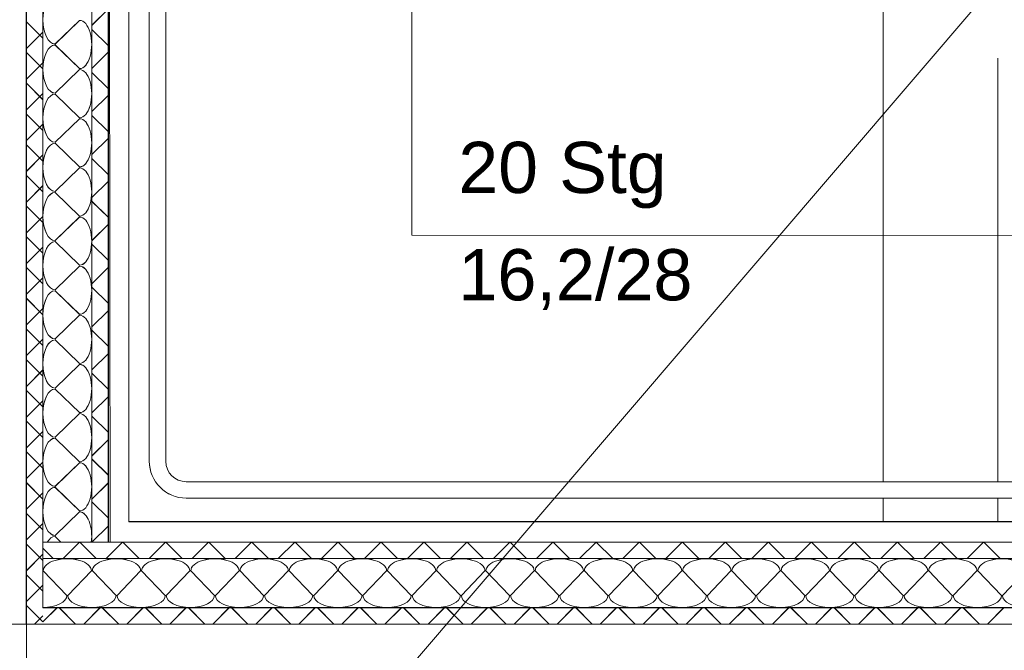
# Model space of a CAD drawing. Extents: x 229 to 926, y 37 to 878.
# Tile 27 of 194: x 381 to 429, y 96 to 127. Entities that reach past the tile are written whole.
import ezdxf
from ezdxf.lldxf.tags import DXFTag

# ---------------------------------------------------------------- set-up
doc = ezdxf.new("R2010")
doc.units = 0
doc.layers.get('0').update_dxf_attribs({"lineweight": 13})
doc.layers.add('A_BI_Aussenwand', color=5, linetype='Continuous', lineweight=18, true_color=0x0000ff, plot=False)
for name, color, linetype, lineweight in [('Axen', 7, 'Continuous', 25), ('Axen-A03ENJ5PI0', 7, 'Continuous', 25), ('Beschriftung', 7, 'Continuous', 25), ('Beschriftung-A03ENJ5NI0', 7, 'Continuous', 25), ('Fullfläche', 7, 'Continuous', 25), ('Fullfläche-A03ENJ5QI0', 7, 'Continuous', 25), ('Treppen', 7, 'Continuous', 25), ('Treppen-A03ENJ5SI0', 7, 'Continuous', 25), ('Wände', 7, 'Continuous', 25), ('Wände-A03ENJ5VI0', 7, 'Continuous', 25)]:
    doc.layers.add(name, color=color, linetype=linetype, lineweight=lineweight)
doc.styles.get("Standard").update_dxf_attribs({"font": 'arial.ttf'})
tags = doc.linetypes.add('ALL_S25', pattern=[0.001, 0, -0.001]).pattern_tags.tags
tags[6:7] = [DXFTag(74, 4), DXFTag(75, 0), DXFTag(340, '0'), DXFTag(46, 1.0), DXFTag(50, 0.0), DXFTag(44, 0.0), DXFTag(45, 0.0)]
tags[4:5] = [DXFTag(74, 4), DXFTag(75, 0), DXFTag(340, '0'), DXFTag(46, 1.0), DXFTag(50, 0.0), DXFTag(44, 0.0), DXFTag(45, 0.0)]
tags = doc.linetypes.add('ALL_S25-A03ENJ5XI0', pattern=[0.001, 0, -0.001]).pattern_tags.tags
tags[6:7] = [DXFTag(74, 4), DXFTag(75, 0), DXFTag(340, '0'), DXFTag(46, 1.0), DXFTag(50, 0.0), DXFTag(44, 0.0), DXFTag(45, 0.0)]
tags[4:5] = [DXFTag(74, 4), DXFTag(75, 0), DXFTag(340, '0'), DXFTag(46, 1.0), DXFTag(50, 0.0), DXFTag(44, 0.0), DXFTag(45, 0.0)]
tags = doc.linetypes.add('PUNKT2_S9', pattern=[0.001, 0, -0.001]).pattern_tags.tags
tags[6:7] = [DXFTag(74, 4), DXFTag(75, 0), DXFTag(340, '0'), DXFTag(46, 1.0), DXFTag(50, 0.0), DXFTag(44, 0.0), DXFTag(45, 0.0)]
tags[4:5] = [DXFTag(74, 4), DXFTag(75, 0), DXFTag(340, '0'), DXFTag(46, 1.0), DXFTag(50, 0.0), DXFTag(44, 0.0), DXFTag(45, 0.0)]
tags = doc.linetypes.add('PUNKT2_S9-A03ENJ5YI0', pattern=[0.001, 0, -0.001]).pattern_tags.tags
tags[6:7] = [DXFTag(74, 4), DXFTag(75, 0), DXFTag(340, '0'), DXFTag(46, 1.0), DXFTag(50, 0.0), DXFTag(44, 0.0), DXFTag(45, 0.0)]
tags[4:5] = [DXFTag(74, 4), DXFTag(75, 0), DXFTag(340, '0'), DXFTag(46, 1.0), DXFTag(50, 0.0), DXFTag(44, 0.0), DXFTag(45, 0.0)]

# ---------------------------------------------------------------- blocks, each defined once
blk = doc.blocks.new('Referenz-A03ENJ5LI0', base_point=(255.728, 65.704))
at = {"layer": 'Axen', "color": 0, "linetype": 'ALL_S25', "lineweight": -2, "ltscale": 0.13}
for p, q in [((381.634, 66.032), (381.634, 801.546)), ((735.547, 97.346), (301.608, 97.346))]:
    blk.add_line(p, q, dxfattribs=at)
at = {"layer": 'Beschriftung', "color": 0, "lineweight": -2}
blk.add_line((443.63, 145.815), (382.571, 74.501), dxfattribs=at)
at = {"layer": 'Fullfläche', "color": 0, "lineweight": -2}
for p, q in [((384.834, 126.582), (385.634, 127.383)), ((384.234, 126.822), (383.034, 125.67)), ((381.634, 126.751), (382.434, 125.952)), ((384.834, 126.376), (385.634, 125.579)), ((381.634, 125.453), (382.434, 126.252)), ((383.034, 125.622), (384.234, 124.47)), ((381.634, 125.251), (382.434, 124.452)), ((384.834, 124.479), (385.634, 125.281)), ((381.634, 123.953), (382.434, 124.752)), ((384.234, 124.422), (383.034, 123.27)), ((384.834, 124.279), (385.634, 123.482)), ((381.634, 123.751), (382.434, 122.952)), ((381.634, 122.453), (382.434, 123.252)), ((383.034, 123.222), (384.234, 122.07)), ((384.834, 122.376), (385.634, 123.178)), ((381.634, 122.251), (382.434, 121.452)), ((384.234, 122.022), (383.034, 120.87)), ((384.834, 122.182), (385.634, 121.385)), ((381.634, 120.953), (382.434, 121.752)), ((384.834, 120.273), (385.634, 121.075)), ((381.634, 120.751), (382.434, 119.952)), ((383.034, 120.822), (384.234, 119.67)), ((381.634, 119.453), (382.434, 120.252)), ((384.234, 119.622), (383.034, 118.47)), ((384.834, 120.085), (385.634, 119.288)), ((381.634, 119.251), (382.434, 118.452)), ((381.634, 117.953), (382.434, 118.752)), ((384.834, 118.17), (385.634, 118.972)), ((383.034, 118.422), (384.234, 117.27)), ((381.634, 117.751), (382.434, 116.952)), ((384.834, 117.988), (385.634, 117.191)), ((381.634, 116.453), (382.434, 117.252)), ((384.234, 117.222), (383.034, 116.07)), ((384.834, 116.067), (385.634, 116.869)), ((381.634, 116.251), (382.434, 115.452)), ((383.034, 116.022), (384.234, 114.87)), ((384.834, 115.89), (385.634, 115.094)), ((381.634, 114.953), (382.434, 115.752)), ((384.234, 114.822), (383.034, 113.67)), ((381.634, 114.751), (382.434, 113.952)), ((384.834, 113.964), (385.634, 114.766)), ((381.634, 113.453), (382.434, 114.252)), ((383.034, 113.622), (384.234, 112.47)), ((384.834, 113.793), (385.634, 112.996)), ((381.634, 113.251), (382.434, 112.452)), ((381.634, 111.953), (382.434, 112.752)), ((384.234, 112.422), (383.034, 111.27)), ((384.834, 111.861), (385.634, 112.663)), ((381.634, 111.751), (382.434, 110.952)), ((384.834, 111.696), (385.634, 110.899)), ((381.634, 110.453), (382.434, 111.252)), ((383.034, 111.222), (384.234, 110.07)), ((384.834, 109.758), (385.634, 110.56)), ((381.634, 110.251), (382.434, 109.452)), ((384.234, 110.022), (383.034, 108.87)), ((381.634, 108.953), (382.434, 109.752)), ((384.834, 109.599), (385.634, 108.802)), ((381.634, 108.751), (382.434, 107.952)), ((383.034, 108.822), (384.234, 107.67)), ((381.634, 107.453), (382.434, 108.252)), ((384.834, 107.655), (385.634, 108.457)), ((384.234, 107.622), (383.034, 106.47)), ((381.634, 107.251), (382.434, 106.452)), ((384.834, 107.502), (385.634, 106.705)), ((381.634, 105.953), (382.434, 106.752)), ((383.034, 106.422), (384.234, 105.27)), ((384.834, 105.552), (385.634, 106.354)), ((381.634, 105.751), (382.434, 104.952)), ((381.634, 104.453), (382.434, 105.252)), ((384.234, 105.222), (383.034, 104.07)), ((384.834, 105.405), (385.634, 104.608)), ((381.634, 104.251), (382.434, 103.452)), ((384.834, 103.45), (385.634, 104.251)), ((383.034, 104.022), (384.234, 102.87)), ((381.634, 102.953), (382.434, 103.752)), ((384.834, 103.308), (385.634, 102.511)), ((384.234, 102.822), (383.034, 101.67)), ((381.634, 102.751), (382.434, 101.952)), ((381.634, 101.453), (382.434, 102.252)), ((384.834, 101.347), (385.634, 102.148)), ((383.034, 101.622), (383.321, 101.346)), ((381.634, 101.251), (382.434, 100.452)), ((382.434, 101.054), (382.941, 100.546)), ((384.226, 101.346), (383.427, 100.546)), ((384.242, 101.346), (385.041, 100.546)), ((386.326, 101.346), (385.527, 100.546)), ((386.342, 101.346), (387.141, 100.546)), ((388.426, 101.346), (387.627, 100.546)), ((388.442, 101.346), (389.241, 100.546)), ((390.526, 101.346), (389.727, 100.546)), ((390.542, 101.346), (391.341, 100.546)), ((392.626, 101.346), (391.827, 100.546)), ((392.642, 101.346), (393.441, 100.546)), ((394.726, 101.346), (393.927, 100.546)), ((394.742, 101.346), (395.541, 100.546)), ((396.826, 101.346), (396.027, 100.546)), ((396.842, 101.346), (397.641, 100.546)), ((398.926, 101.346), (398.127, 100.546)), ((398.942, 101.346), (399.741, 100.546)), ((401.026, 101.346), (400.227, 100.546)), ((401.042, 101.346), (401.841, 100.546)), ((403.126, 101.346), (402.327, 100.546)), ((403.142, 101.346), (403.941, 100.546)), ((405.226, 101.346), (404.427, 100.546)), ((405.242, 101.346), (406.041, 100.546)), ((407.326, 101.346), (406.527, 100.546)), ((407.342, 101.346), (408.141, 100.546)), ((409.426, 101.346), (408.627, 100.546)), ((409.442, 101.346), (410.241, 100.546)), ((411.526, 101.346), (410.727, 100.546)), ((411.542, 101.346), (412.341, 100.546)), ((413.626, 101.346), (412.827, 100.546)), ((413.642, 101.346), (414.441, 100.546)), ((415.726, 101.346), (414.927, 100.546)), ((415.742, 101.346), (416.541, 100.546)), ((417.826, 101.346), (417.027, 100.546)), ((417.842, 101.346), (418.641, 100.546)), ((419.926, 101.346), (419.127, 100.546)), ((419.942, 101.346), (420.741, 100.546)), ((422.026, 101.346), (421.227, 100.546)), ((422.042, 101.346), (422.841, 100.546)), ((424.126, 101.346), (423.327, 100.546)), ((424.142, 101.346), (424.942, 100.546)), ((426.226, 101.346), (425.427, 100.546)), ((426.242, 101.346), (427.042, 100.546)), ((428.326, 101.346), (427.527, 100.546)), ((428.342, 101.346), (429.142, 100.546)), ((381.634, 99.953), (382.434, 100.752)), ((382.458, 99.946), (383.61, 98.746)), ((383.658, 98.746), (384.81, 99.946)), ((384.858, 99.946), (386.01, 98.746)), ((386.058, 98.746), (387.21, 99.946)), ((387.258, 99.946), (388.41, 98.746)), ((388.458, 98.746), (389.61, 99.946)), ((389.658, 99.946), (390.81, 98.746)), ((390.858, 98.746), (392.01, 99.946)), ((392.058, 99.946), (393.21, 98.746)), ((393.258, 98.746), (394.41, 99.946)), ((394.458, 99.946), (395.61, 98.746)), ((395.658, 98.746), (396.81, 99.946)), ((396.858, 99.946), (398.01, 98.746)), ((398.058, 98.746), (399.21, 99.946)), ((399.258, 99.946), (400.41, 98.746)), ((400.458, 98.746), (401.61, 99.946)), ((401.658, 99.946), (402.81, 98.746)), ((402.858, 98.746), (404.01, 99.946)), ((404.058, 99.946), (405.21, 98.746)), ((405.258, 98.746), (406.41, 99.946)), ((406.458, 99.946), (407.61, 98.746)), ((407.658, 98.746), (408.81, 99.946)), ((408.858, 99.946), (410.01, 98.746)), ((410.058, 98.746), (411.21, 99.946)), ((411.258, 99.946), (412.41, 98.746)), ((412.458, 98.746), (413.61, 99.946)), ((413.658, 99.946), (414.81, 98.746)), ((414.858, 98.746), (416.01, 99.946)), ((416.058, 99.946), (417.21, 98.746)), ((417.258, 98.746), (418.41, 99.946)), ((418.458, 99.946), (419.61, 98.746)), ((419.658, 98.746), (420.81, 99.946)), ((420.858, 99.946), (422.01, 98.746)), ((422.058, 98.746), (423.21, 99.946)), ((423.258, 99.946), (424.41, 98.746)), ((424.458, 98.746), (425.61, 99.946)), ((425.658, 99.946), (426.81, 98.746)), ((426.858, 98.746), (428.01, 99.946)), ((428.058, 99.946), (429.21, 98.746)), ((429.258, 98.746), (430.41, 99.946)), ((381.634, 99.751), (382.434, 98.952)), ((381.634, 98.453), (382.434, 99.252)), ((381.634, 98.251), (382.434, 97.452)), ((382.433, 97.449), (383.13, 98.146)), ((384.038, 97.346), (383.239, 98.146)), ((384.431, 97.346), (385.23, 98.146)), ((386.138, 97.346), (385.339, 98.146)), ((386.531, 97.346), (387.33, 98.146)), ((388.238, 97.346), (387.439, 98.146)), ((388.631, 97.346), (389.43, 98.146)), ((390.338, 97.346), (389.539, 98.146)), ((390.73, 97.346), (391.53, 98.146)), ((392.438, 97.346), (391.639, 98.146)), ((392.831, 97.346), (393.63, 98.146)), ((394.538, 97.346), (393.739, 98.146)), ((394.93, 97.346), (395.73, 98.146)), ((396.638, 97.346), (395.839, 98.146)), ((397.031, 97.346), (397.83, 98.146)), ((398.738, 97.346), (397.939, 98.146)), ((399.131, 97.346), (399.93, 98.146)), ((400.838, 97.346), (400.039, 98.146)), ((401.23, 97.346), (402.03, 98.146)), ((402.938, 97.346), (402.139, 98.146)), ((403.33, 97.346), (404.13, 98.146)), ((405.038, 97.346), (404.239, 98.146)), ((405.43, 97.346), (406.23, 98.146)), ((407.138, 97.346), (406.339, 98.146)), ((407.53, 97.346), (408.33, 98.146)), ((409.238, 97.346), (408.439, 98.146)), ((409.63, 97.346), (410.43, 98.146)), ((411.338, 97.346), (410.539, 98.146)), ((411.73, 97.346), (412.53, 98.146)), ((413.438, 97.346), (412.639, 98.146)), ((413.83, 97.346), (414.63, 98.146)), ((415.538, 97.346), (414.739, 98.146)), ((415.93, 97.346), (416.73, 98.146)), ((417.638, 97.346), (416.839, 98.146)), ((418.03, 97.346), (418.829, 98.146)), ((419.738, 97.346), (418.939, 98.146)), ((420.13, 97.346), (420.93, 98.146)), ((421.838, 97.346), (421.039, 98.146)), ((422.23, 97.346), (423.029, 98.146)), ((423.938, 97.346), (423.139, 98.146)), ((424.33, 97.346), (425.129, 98.146)), ((426.038, 97.346), (425.239, 98.146)), ((426.43, 97.346), (427.229, 98.146)), ((428.138, 97.346), (427.339, 98.146)), ((428.53, 97.346), (429.329, 98.146)), ((382.027, 97.346), (382.434, 97.752))]:
    blk.add_line(p, q, dxfattribs=at)
for centre, major_axis, start_param, end_param in [((383.034, 126.846), (0, -1.176), 3.141593, 4.712389), ((383.034, 126.846), (0, -1.176), 4.712389, 6.283185), ((384.234, 125.646), (0, -1.176), 0, 3.141593), ((383.034, 124.446), (0, -1.176), 3.141593, 4.712389), ((383.034, 124.446), (0, -1.176), 4.712389, 6.283185), ((384.234, 123.246), (0, -1.176), 0, 3.141593), ((383.034, 122.046), (0, -1.176), 3.141593, 4.712389), ((383.034, 122.046), (0, -1.176), 4.712389, 6.283185), ((384.234, 120.846), (0, -1.176), 0, 3.141593), ((383.034, 119.646), (0, -1.176), 3.141593, 4.712389), ((383.034, 119.646), (0, -1.176), 4.712389, 6.283185), ((384.234, 118.446), (0, -1.176), 0, 3.141593), ((383.034, 117.246), (0, -1.176), 3.141593, 4.712389), ((383.034, 117.246), (0, -1.176), 4.712389, 6.283185), ((384.234, 116.046), (0, -1.176), 0, 3.141593), ((383.034, 114.846), (0, -1.176), 3.141593, 4.712389), ((383.034, 114.846), (0, -1.176), 4.712389, 6.283185), ((384.234, 113.646), (0, -1.176), 0, 3.141593), ((383.034, 112.446), (0, -1.176), 3.141593, 4.712389), ((383.034, 112.446), (0, -1.176), 4.712389, 6.283185), ((384.234, 111.246), (0, -1.176), 0, 3.141593), ((383.034, 110.046), (0, -1.176), 3.141593, 4.712389), ((383.034, 110.046), (0, -1.176), 4.712389, 6.283185), ((384.234, 108.846), (0, -1.176), 0, 3.141593), ((383.034, 107.646), (0, -1.176), 3.141593, 4.712389), ((383.034, 107.646), (0, -1.176), 4.712389, 6.283185), ((384.234, 106.446), (0, -1.176), 0, 3.141593), ((383.034, 105.246), (0, -1.176), 3.141593, 4.712389), ((383.034, 105.246), (0, -1.176), 4.712389, 6.283185), ((384.234, 104.046), (0, -1.176), 0, 3.141593), ((383.034, 102.846), (0, -1.176), 3.141593, 4.712389), ((383.034, 102.846), (0, -1.176), 4.712389, 6.283185), ((384.234, 101.646), (0, -1.176), 1.3128, 3.141593), ((383.034, 100.446), (0, -1.176), 3.141593, 3.84092), ((383.634, 99.946), (1.176, 0), 0, 3.141593), ((386.034, 99.946), (1.176, 0), 0, 3.141593), ((388.434, 99.946), (1.176, 0), 0, 3.141593), ((390.834, 99.946), (1.176, 0), 0, 3.141593), ((393.234, 99.946), (1.176, 0), 0, 3.141593), ((395.634, 99.946), (1.176, 0), 0, 3.141593), ((398.034, 99.946), (1.176, 0), 0, 3.141593), ((400.434, 99.946), (1.176, 0), 0, 3.141593), ((402.834, 99.946), (1.176, 0), 0, 3.141593), ((405.234, 99.946), (1.176, 0), 0, 3.141593), ((407.634, 99.946), (1.176, 0), 0, 3.141593), ((410.034, 99.946), (1.176, 0), 0, 3.141593), ((412.434, 99.946), (1.176, 0), 0, 3.141593), ((414.834, 99.946), (1.176, 0), 0, 3.141593), ((417.234, 99.946), (1.176, 0), 0, 3.141593), ((419.634, 99.946), (1.176, 0), 0, 3.141593), ((422.034, 99.946), (1.176, 0), 0, 3.141593), ((424.434, 99.946), (1.176, 0), 0, 3.141593), ((426.834, 99.946), (1.176, 0), 0, 3.141593), ((429.234, 99.946), (1.176, 0), 0, 3.141593), ((382.434, 98.746), (1.176, 0), 4.712389, 6.283185), ((384.834, 98.746), (1.176, 0), 3.141593, 4.712389), ((384.834, 98.746), (1.176, 0), 4.712389, 6.283185), ((387.234, 98.746), (1.176, 0), 3.141593, 4.712389), ((387.234, 98.746), (1.176, 0), 4.712389, 6.283185), ((389.634, 98.746), (1.176, 0), 3.141593, 4.712389), ((389.634, 98.746), (1.176, 0), 4.712389, 6.283185), ((392.034, 98.746), (1.176, 0), 3.141593, 4.712389), ((392.034, 98.746), (1.176, 0), 4.712389, 6.283185), ((394.434, 98.746), (1.176, 0), 3.141593, 4.712389), ((394.434, 98.746), (1.176, 0), 4.712389, 6.283185), ((396.834, 98.746), (1.176, 0), 3.141593, 4.712389), ((396.834, 98.746), (1.176, 0), 4.712389, 6.283185), ((399.234, 98.746), (1.176, 0), 3.141593, 4.712389), ((399.234, 98.746), (1.176, 0), 4.712389, 6.283185), ((401.634, 98.746), (1.176, 0), 3.141593, 4.712389), ((401.634, 98.746), (1.176, 0), 4.712389, 6.283185), ((404.034, 98.746), (1.176, 0), 3.141593, 4.712389), ((404.034, 98.746), (1.176, 0), 4.712389, 6.283185), ((406.434, 98.746), (1.176, 0), 3.141593, 4.712389), ((406.434, 98.746), (1.176, 0), 4.712389, 6.283185), ((408.834, 98.746), (1.176, 0), 3.141593, 4.712389), ((408.834, 98.746), (1.176, 0), 4.712389, 6.283185), ((411.234, 98.746), (1.176, 0), 3.141593, 4.712389), ((411.234, 98.746), (1.176, 0), 4.712389, 6.283185), ((413.634, 98.746), (1.176, 0), 3.141593, 4.712389), ((413.634, 98.746), (1.176, 0), 4.712389, 6.283185), ((416.034, 98.746), (1.176, 0), 3.141593, 4.712389), ((416.034, 98.746), (1.176, 0), 4.712389, 6.283185), ((418.434, 98.746), (1.176, 0), 3.141593, 4.712389), ((418.434, 98.746), (1.176, 0), 4.712389, 6.283185), ((420.834, 98.746), (1.176, 0), 3.141593, 4.712389), ((420.834, 98.746), (1.176, 0), 4.712389, 6.283185), ((423.234, 98.746), (1.176, 0), 3.141593, 4.712389), ((423.234, 98.746), (1.176, 0), 4.712389, 6.283185), ((425.634, 98.746), (1.176, 0), 3.141593, 4.712389), ((425.634, 98.746), (1.176, 0), 4.712389, 6.283185), ((428.034, 98.746), (1.176, 0), 3.141593, 4.712389), ((428.034, 98.746), (1.176, 0), 4.712389, 6.283185), ((430.434, 98.746), (1.176, 0), 3.141593, 4.712389)]:
    blk.add_ellipse(centre, major_axis=major_axis, ratio=0.5, start_param=start_param, end_param=end_param, dxfattribs=at)
at = {"layer": 'Treppen', "color": 0, "linetype": 'PUNKT2_S9', "lineweight": -2, "ltscale": 0.13}
for p, q in [((385.634, 162.846), (385.723, 101.346)), ((385.634, 162.846), (385.634, 101.346)), ((386.634, 162.846), (386.634, 102.346)), ((387.634, 158.896), (387.634, 105.296)), ((388.434, 158.896), (388.434, 105.296)), ((423.434, 128.296), (423.434, 104.296)), ((429.034, 124.985), (429.034, 104.296)), ((438.529, 104.296), (389.434, 104.296)), ((438.842, 103.496), (389.434, 103.496)), ((423.434, 103.496), (423.434, 102.346)), ((429.034, 103.496), (429.034, 102.346)), ((439.234, 102.346), (386.634, 102.346)), ((439.625, 101.346), (385.723, 101.346))]:
    blk.add_line(p, q, dxfattribs=at)
at = {"layer": 'Treppen', "color": 0, "lineweight": -2}
for p, q in [((400.434, 116.329), (400.434, 147.929)), ((473.834, 116.296), (400.434, 116.329))]:
    blk.add_line(p, q, dxfattribs=at)
at = {"layer": 'Treppen', "color": 0, "linetype": 'PUNKT2_S9', "lineweight": -2, "ltscale": 0.13}
for major_axis in [(-1.8, 0), (-1, 0)]:
    blk.add_ellipse((389.434, 105.296), major_axis=major_axis, ratio=1, start_param=0, end_param=1.570796, dxfattribs=at)
at = {"layer": 'Wände', "color": 0, "lineweight": -2}
for p, q in [((381.634, 165.343), (381.634, 97.346)), ((382.433, 98.146), (382.433, 162.846)), ((384.834, 101.346), (384.834, 162.846)), ((385.634, 101.346), (385.634, 162.846)), ((552.834, 101.346), (382.434, 101.346)), ((552.834, 100.547), (382.434, 100.546)), ((556.034, 98.146), (382.433, 98.146)), ((381.634, 97.346), (552.834, 97.346))]:
    blk.add_line(p, q, dxfattribs=at)
at = {"layer": 'Treppen', "color": 0, "lineweight": -2, "char_height": 2.5, "attachment_point": 1, "rotation": 0}
for s, insert in [('{\\fArial;20}', (402.712, 120.893)), ('{\\fArial;Stg}', (407.631, 120.893)), ('{\\W0.98;\\fArial;16,2/28}', (402.712, 115.653))]:
    blk.add_mtext(s, dxfattribs=dict(at, insert=insert))
blk = doc.blocks.new('Referenz-A03ENJ62I0', base_point=(255.728, 65.706))
at = {"layer": 'Axen-A03ENJ5PI0', "color": 0, "linetype": 'ALL_S25-A03ENJ5XI0', "lineweight": -2, "ltscale": 0.13}
for p, q in [((381.634, 66.032), (381.634, 801.545)), ((735.547, 97.348), (301.608, 97.348))]:
    blk.add_line(p, q, dxfattribs=at)
at = {"layer": 'Beschriftung-A03ENJ5NI0', "color": 0, "lineweight": -2}
blk.add_line((443.63, 145.816), (382.571, 74.503), dxfattribs=at)
at = {"layer": 'Fullfläche-A03ENJ5QI0', "color": 0, "lineweight": -2}
for p, q in [((384.834, 126.583), (385.634, 127.385)), ((384.234, 126.824), (383.034, 125.672)), ((381.634, 126.752), (382.434, 125.953)), ((384.834, 126.377), (385.634, 125.58)), ((381.634, 125.454), (382.434, 126.254)), ((383.034, 125.624), (384.234, 124.472)), ((381.634, 125.252), (382.434, 124.453)), ((384.834, 124.481), (385.634, 125.282)), ((381.634, 123.955), (382.434, 124.754)), ((384.234, 124.424), (383.034, 123.272)), ((384.834, 124.28), (385.634, 123.483)), ((381.634, 123.752), (382.434, 122.953)), ((381.634, 122.454), (382.434, 123.254)), ((383.034, 123.224), (384.234, 122.072)), ((384.834, 122.378), (385.634, 123.179)), ((381.634, 122.252), (382.434, 121.453)), ((384.234, 122.024), (383.034, 120.872)), ((384.834, 122.183), (385.634, 121.386)), ((381.634, 120.955), (382.434, 121.754)), ((384.834, 120.275), (385.634, 121.076)), ((381.634, 120.752), (382.434, 119.953)), ((383.034, 120.824), (384.234, 119.672)), ((381.634, 119.454), (382.434, 120.254)), ((384.234, 119.624), (383.034, 118.472)), ((384.834, 120.086), (385.634, 119.289)), ((381.634, 119.252), (382.434, 118.453)), ((381.634, 117.955), (382.434, 118.754)), ((384.834, 118.172), (385.634, 118.973)), ((383.034, 118.424), (384.234, 117.272)), ((381.634, 117.752), (382.434, 116.953)), ((384.834, 117.989), (385.634, 117.192)), ((381.634, 116.454), (382.434, 117.254)), ((384.234, 117.224), (383.034, 116.072)), ((384.834, 116.069), (385.634, 116.87)), ((381.634, 116.252), (382.434, 115.453)), ((383.034, 116.024), (384.234, 114.872)), ((384.834, 115.892), (385.634, 115.095)), ((381.634, 114.954), (382.434, 115.754)), ((384.234, 114.824), (383.034, 113.672)), ((381.634, 114.752), (382.434, 113.953)), ((384.834, 113.966), (385.634, 114.767)), ((381.634, 113.454), (382.434, 114.254)), ((383.034, 113.624), (384.234, 112.472)), ((384.834, 113.795), (385.634, 112.998)), ((381.634, 113.252), (382.434, 112.453)), ((381.634, 111.954), (382.434, 112.754)), ((384.234, 112.424), (383.034, 111.272)), ((384.834, 111.863), (385.634, 112.664)), ((381.634, 111.753), (382.434, 110.953)), ((384.834, 111.698), (385.634, 110.901)), ((381.634, 110.454), (382.434, 111.254)), ((383.034, 111.224), (384.234, 110.072)), ((384.834, 109.76), (385.634, 110.561)), ((381.634, 110.252), (382.434, 109.453)), ((384.234, 110.024), (383.034, 108.872)), ((381.634, 108.954), (382.434, 109.754)), ((384.834, 109.601), (385.634, 108.804)), ((381.634, 108.753), (382.434, 107.953)), ((383.034, 108.824), (384.234, 107.672)), ((381.634, 107.454), (382.434, 108.254)), ((384.834, 107.657), (385.634, 108.458)), ((384.234, 107.624), (383.034, 106.472)), ((381.634, 107.253), (382.434, 106.453)), ((384.834, 107.504), (385.634, 106.707)), ((381.634, 105.954), (382.434, 106.754)), ((383.034, 106.424), (384.234, 105.272)), ((384.834, 105.554), (385.634, 106.355)), ((381.634, 105.753), (382.434, 104.953)), ((381.634, 104.454), (382.434, 105.254)), ((384.234, 105.224), (383.034, 104.072)), ((384.834, 105.407), (385.634, 104.61)), ((381.634, 104.253), (382.434, 103.453)), ((384.834, 103.451), (385.634, 104.252)), ((383.034, 104.024), (384.234, 102.872)), ((381.634, 102.954), (382.434, 103.754)), ((384.834, 103.31), (385.634, 102.513)), ((384.234, 102.824), (383.034, 101.672)), ((381.634, 102.753), (382.434, 101.953)), ((381.634, 101.454), (382.434, 102.254)), ((384.834, 101.348), (385.634, 102.149)), ((383.034, 101.624), (383.321, 101.348)), ((381.634, 101.253), (382.434, 100.453)), ((382.434, 101.056), (382.941, 100.548)), ((384.226, 101.348), (383.427, 100.548)), ((384.242, 101.348), (385.041, 100.548)), ((386.326, 101.348), (385.527, 100.548)), ((386.342, 101.348), (387.141, 100.548)), ((388.426, 101.348), (387.627, 100.548)), ((388.442, 101.348), (389.241, 100.548)), ((390.526, 101.348), (389.727, 100.548)), ((390.542, 101.348), (391.341, 100.548)), ((392.626, 101.348), (391.827, 100.548)), ((392.642, 101.348), (393.441, 100.548)), ((394.726, 101.348), (393.927, 100.548)), ((394.742, 101.348), (395.541, 100.548)), ((396.826, 101.348), (396.027, 100.548)), ((396.842, 101.348), (397.641, 100.548)), ((398.926, 101.348), (398.127, 100.548)), ((398.942, 101.348), (399.741, 100.548)), ((401.026, 101.348), (400.227, 100.548)), ((401.042, 101.348), (401.841, 100.548)), ((403.126, 101.348), (402.327, 100.548)), ((403.142, 101.348), (403.941, 100.548)), ((405.226, 101.348), (404.427, 100.548)), ((405.242, 101.348), (406.041, 100.548)), ((407.326, 101.348), (406.527, 100.548)), ((407.342, 101.348), (408.141, 100.548)), ((409.426, 101.348), (408.627, 100.548)), ((409.442, 101.348), (410.241, 100.548)), ((411.526, 101.348), (410.727, 100.548)), ((411.542, 101.348), (412.341, 100.548)), ((413.626, 101.348), (412.827, 100.548)), ((413.642, 101.348), (414.441, 100.548)), ((415.726, 101.348), (414.927, 100.548)), ((415.742, 101.348), (416.541, 100.548)), ((417.826, 101.348), (417.027, 100.548)), ((417.842, 101.348), (418.641, 100.548)), ((419.926, 101.348), (419.127, 100.548)), ((419.942, 101.348), (420.741, 100.548)), ((422.026, 101.348), (421.227, 100.548)), ((422.042, 101.348), (422.841, 100.548)), ((424.126, 101.348), (423.327, 100.548)), ((424.142, 101.348), (424.941, 100.548)), ((426.226, 101.348), (425.427, 100.548)), ((426.242, 101.348), (427.041, 100.548)), ((428.326, 101.348), (427.527, 100.548)), ((428.342, 101.348), (429.141, 100.548)), ((381.634, 99.954), (382.434, 100.754)), ((382.458, 99.948), (383.61, 98.748)), ((383.658, 98.748), (384.81, 99.948)), ((384.858, 99.948), (386.01, 98.748)), ((386.058, 98.748), (387.21, 99.948)), ((387.258, 99.948), (388.41, 98.748)), ((388.458, 98.748), (389.61, 99.948)), ((389.658, 99.948), (390.81, 98.748)), ((390.858, 98.748), (392.01, 99.948)), ((392.058, 99.948), (393.21, 98.748)), ((393.258, 98.748), (394.41, 99.948)), ((394.458, 99.948), (395.61, 98.748)), ((395.658, 98.748), (396.81, 99.948)), ((396.858, 99.948), (398.01, 98.748)), ((398.058, 98.748), (399.21, 99.948)), ((399.258, 99.948), (400.41, 98.748)), ((400.458, 98.748), (401.61, 99.948)), ((401.658, 99.948), (402.81, 98.748)), ((402.858, 98.748), (404.01, 99.948)), ((404.058, 99.948), (405.21, 98.748)), ((405.258, 98.748), (406.41, 99.948)), ((406.458, 99.948), (407.61, 98.748)), ((407.658, 98.748), (408.81, 99.948)), ((408.858, 99.948), (410.01, 98.748)), ((410.058, 98.748), (411.21, 99.948)), ((411.258, 99.948), (412.41, 98.748)), ((412.458, 98.748), (413.61, 99.948)), ((413.658, 99.948), (414.81, 98.748)), ((414.858, 98.748), (416.01, 99.948)), ((416.058, 99.948), (417.21, 98.748)), ((417.258, 98.748), (418.41, 99.948)), ((418.458, 99.948), (419.61, 98.748)), ((419.658, 98.748), (420.81, 99.948)), ((420.858, 99.948), (422.01, 98.748)), ((422.058, 98.748), (423.21, 99.948)), ((423.258, 99.948), (424.41, 98.748)), ((424.458, 98.748), (425.61, 99.948)), ((425.658, 99.948), (426.81, 98.748)), ((426.858, 98.748), (428.009, 99.948)), ((428.058, 99.948), (429.21, 98.748)), ((429.258, 98.748), (430.41, 99.948)), ((381.634, 99.753), (382.434, 98.953)), ((381.634, 98.454), (382.434, 99.254)), ((381.634, 98.253), (382.434, 97.453)), ((382.433, 97.451), (383.13, 98.148)), ((384.038, 97.348), (383.239, 98.148)), ((384.431, 97.348), (385.23, 98.148)), ((386.138, 97.348), (385.339, 98.148)), ((386.531, 97.348), (387.33, 98.148)), ((388.238, 97.348), (387.439, 98.148)), ((388.631, 97.348), (389.43, 98.148)), ((390.338, 97.348), (389.539, 98.148)), ((390.73, 97.348), (391.53, 98.148)), ((392.438, 97.348), (391.639, 98.148)), ((392.83, 97.348), (393.63, 98.148)), ((394.538, 97.348), (393.739, 98.148)), ((394.93, 97.348), (395.73, 98.148)), ((396.638, 97.348), (395.839, 98.148)), ((397.03, 97.348), (397.83, 98.148)), ((398.738, 97.348), (397.939, 98.148)), ((399.13, 97.348), (399.93, 98.148)), ((400.838, 97.348), (400.039, 98.148)), ((401.23, 97.348), (402.03, 98.148)), ((402.938, 97.348), (402.139, 98.148)), ((403.33, 97.348), (404.13, 98.148)), ((405.038, 97.348), (404.239, 98.148)), ((405.43, 97.348), (406.23, 98.148)), ((407.138, 97.348), (406.339, 98.148)), ((407.53, 97.348), (408.33, 98.148)), ((409.238, 97.348), (408.439, 98.148)), ((409.63, 97.348), (410.43, 98.148)), ((411.338, 97.348), (410.539, 98.148)), ((411.73, 97.348), (412.529, 98.148)), ((413.438, 97.348), (412.639, 98.148)), ((413.83, 97.348), (414.629, 98.148)), ((415.538, 97.348), (414.739, 98.148)), ((415.93, 97.348), (416.729, 98.148)), ((417.638, 97.348), (416.839, 98.148)), ((418.03, 97.348), (418.829, 98.148)), ((419.738, 97.348), (418.939, 98.148)), ((420.13, 97.348), (420.929, 98.148)), ((421.838, 97.348), (421.039, 98.148)), ((422.23, 97.348), (423.029, 98.148)), ((423.938, 97.348), (423.139, 98.148)), ((424.33, 97.348), (425.129, 98.148)), ((426.038, 97.348), (425.239, 98.148)), ((426.43, 97.348), (427.229, 98.148)), ((428.138, 97.348), (427.339, 98.148)), ((428.53, 97.348), (429.329, 98.148)), ((382.027, 97.348), (382.434, 97.754))]:
    blk.add_line(p, q, dxfattribs=at)
for centre, major_axis, start_param, end_param in [((383.034, 126.848), (0, -1.176), 3.141593, 4.712389), ((383.034, 126.848), (0, -1.176), 4.712389, 6.283185), ((384.234, 125.648), (0, -1.176), 0, 3.141593), ((383.034, 124.448), (0, -1.176), 3.141593, 4.712389), ((383.034, 124.448), (0, -1.176), 4.712389, 6.283185), ((384.234, 123.248), (0, -1.176), 0, 3.141593), ((383.034, 122.048), (0, -1.176), 3.141593, 4.712389), ((383.034, 122.048), (0, -1.176), 4.712389, 6.283185), ((384.234, 120.848), (0, -1.176), 0, 3.141593), ((383.034, 119.648), (0, -1.176), 3.141593, 4.712389), ((383.034, 119.648), (0, -1.176), 4.712389, 6.283185), ((384.234, 118.448), (0, -1.176), 0, 3.141593), ((383.034, 117.248), (0, -1.176), 3.141593, 4.712389), ((383.034, 117.248), (0, -1.176), 4.712389, 6.283185), ((384.234, 116.048), (0, -1.176), 0, 3.141593), ((383.034, 114.848), (0, -1.176), 3.141593, 4.712389), ((383.034, 114.848), (0, -1.176), 4.712389, 6.283185), ((384.234, 113.648), (0, -1.176), 0, 3.141593), ((383.034, 112.448), (0, -1.176), 3.141593, 4.712389), ((383.034, 112.448), (0, -1.176), 4.712389, 6.283185), ((384.234, 111.248), (0, -1.176), 0, 3.141593), ((383.034, 110.048), (0, -1.176), 3.141593, 4.712389), ((383.034, 110.048), (0, -1.176), 4.712389, 6.283185), ((384.234, 108.848), (0, -1.176), 0, 3.141593), ((383.034, 107.648), (0, -1.176), 3.141593, 4.712389), ((383.034, 107.648), (0, -1.176), 4.712389, 6.283185), ((384.234, 106.448), (0, -1.176), 0, 3.141593), ((383.034, 105.248), (0, -1.176), 3.141593, 4.712389), ((383.034, 105.248), (0, -1.176), 4.712389, 6.283185), ((384.234, 104.048), (0, -1.176), 0, 3.141593), ((383.034, 102.848), (0, -1.176), 3.141593, 4.712389), ((383.034, 102.848), (0, -1.176), 4.712389, 6.283185), ((384.234, 101.648), (0, -1.176), 1.3128, 3.141593), ((383.034, 100.448), (0, -1.176), 3.141593, 3.84092), ((383.634, 99.948), (1.176, 0), 0, 3.141593), ((386.034, 99.948), (1.176, 0), 0, 3.141593), ((388.434, 99.948), (1.176, 0), 0, 3.141593), ((390.834, 99.948), (1.176, 0), 0, 3.141593), ((393.234, 99.948), (1.176, 0), 0, 3.141593), ((395.634, 99.948), (1.176, 0), 0, 3.141593), ((398.034, 99.948), (1.176, 0), 0, 3.141593), ((400.434, 99.948), (1.176, 0), 0, 3.141593), ((402.834, 99.948), (1.176, 0), 0, 3.141593), ((405.234, 99.948), (1.176, 0), 0, 3.141593), ((407.634, 99.948), (1.176, 0), 0, 3.141593), ((410.034, 99.948), (1.176, 0), 0, 3.141593), ((412.434, 99.948), (1.176, 0), 0, 3.141593), ((414.834, 99.948), (1.176, 0), 0, 3.141593), ((417.234, 99.948), (1.176, 0), 0, 3.141593), ((419.634, 99.948), (1.176, 0), 0, 3.141593), ((422.034, 99.948), (1.176, 0), 0, 3.141593), ((424.434, 99.948), (1.176, 0), 0, 3.141593), ((426.834, 99.948), (1.176, 0), 0, 3.141593), ((429.233, 99.948), (1.176, 0), 0, 3.141593), ((382.434, 98.748), (1.176, 0), 4.712389, 6.283185), ((384.834, 98.748), (1.176, 0), 3.141593, 4.712389), ((384.834, 98.748), (1.176, 0), 4.712389, 6.283185), ((387.234, 98.748), (1.176, 0), 3.141593, 4.712389), ((387.234, 98.748), (1.176, 0), 4.712389, 6.283185), ((389.634, 98.748), (1.176, 0), 3.141593, 4.712389), ((389.634, 98.748), (1.176, 0), 4.712389, 6.283185), ((392.034, 98.748), (1.176, 0), 3.141593, 4.712389), ((392.034, 98.748), (1.176, 0), 4.712389, 6.283185), ((394.434, 98.748), (1.176, 0), 3.141593, 4.712389), ((394.434, 98.748), (1.176, 0), 4.712389, 6.283185), ((396.834, 98.748), (1.176, 0), 3.141593, 4.712389), ((396.834, 98.748), (1.176, 0), 4.712389, 6.283185), ((399.234, 98.748), (1.176, 0), 3.141593, 4.712389), ((399.234, 98.748), (1.176, 0), 4.712389, 6.283185), ((401.634, 98.748), (1.176, 0), 3.141593, 4.712389), ((401.634, 98.748), (1.176, 0), 4.712389, 6.283185), ((404.034, 98.748), (1.176, 0), 3.141593, 4.712389), ((404.034, 98.748), (1.176, 0), 4.712389, 6.283185), ((406.434, 98.748), (1.176, 0), 3.141593, 4.712389), ((406.434, 98.748), (1.176, 0), 4.712389, 6.283185), ((408.834, 98.748), (1.176, 0), 3.141593, 4.712389), ((408.834, 98.748), (1.176, 0), 4.712389, 6.283185), ((411.234, 98.748), (1.176, 0), 3.141593, 4.712389), ((411.234, 98.748), (1.176, 0), 4.712389, 6.283185), ((413.634, 98.748), (1.176, 0), 3.141593, 4.712389), ((413.634, 98.748), (1.176, 0), 4.712389, 6.283185), ((416.034, 98.748), (1.176, 0), 3.141593, 4.712389), ((416.034, 98.748), (1.176, 0), 4.712389, 6.283185), ((418.434, 98.748), (1.176, 0), 3.141593, 4.712389), ((418.434, 98.748), (1.176, 0), 4.712389, 6.283185), ((420.834, 98.748), (1.176, 0), 3.141593, 4.712389), ((420.834, 98.748), (1.176, 0), 4.712389, 6.283185), ((423.234, 98.748), (1.176, 0), 3.141593, 4.712389), ((423.234, 98.748), (1.176, 0), 4.712389, 6.283185), ((425.634, 98.748), (1.176, 0), 3.141593, 4.712389), ((425.634, 98.748), (1.176, 0), 4.712389, 6.283185), ((428.034, 98.748), (1.176, 0), 3.141593, 4.712389), ((428.034, 98.748), (1.176, 0), 4.712389, 6.283185), ((430.434, 98.748), (1.176, 0), 3.141593, 4.712389)]:
    blk.add_ellipse(centre, major_axis=major_axis, ratio=0.5, start_param=start_param, end_param=end_param, dxfattribs=at)
at = {"layer": 'Treppen-A03ENJ5SI0', "color": 0, "linetype": 'PUNKT2_S9-A03ENJ5YI0', "lineweight": -2, "ltscale": 0.13}
for p, q in [((385.634, 162.847), (385.723, 101.348)), ((385.634, 162.847), (385.634, 101.348)), ((386.634, 162.847), (386.634, 102.348)), ((387.634, 158.897), (387.634, 105.298)), ((388.434, 158.897), (388.434, 105.298)), ((423.434, 128.298), (423.434, 104.298)), ((429.034, 124.986), (429.034, 104.298)), ((438.529, 104.298), (389.434, 104.298)), ((438.842, 103.498), (389.434, 103.498)), ((423.434, 103.498), (423.434, 102.348)), ((429.034, 103.498), (429.034, 102.348)), ((439.234, 102.348), (386.634, 102.348)), ((439.625, 101.348), (385.723, 101.348))]:
    blk.add_line(p, q, dxfattribs=at)
at = {"layer": 'Treppen-A03ENJ5SI0', "color": 0, "lineweight": -2}
for p, q in [((400.434, 116.33), (400.434, 147.93)), ((473.834, 116.298), (400.434, 116.33))]:
    blk.add_line(p, q, dxfattribs=at)
at = {"layer": 'Treppen-A03ENJ5SI0', "color": 0, "linetype": 'PUNKT2_S9-A03ENJ5YI0', "lineweight": -2, "ltscale": 0.13}
for major_axis in [(-1.8, 0), (-1, 0)]:
    blk.add_ellipse((389.434, 105.298), major_axis=major_axis, ratio=1, start_param=0, end_param=1.570796, dxfattribs=at)
at = {"layer": 'Wände-A03ENJ5VI0', "color": 0, "lineweight": -2}
for p, q in [((381.634, 165.345), (381.634, 97.348)), ((382.433, 98.148), (382.433, 162.847)), ((384.834, 101.348), (384.834, 162.847)), ((385.634, 101.348), (385.634, 162.847)), ((552.833, 101.348), (382.434, 101.348)), ((552.834, 100.548), (382.434, 100.548)), ((556.033, 98.148), (382.433, 98.148)), ((381.634, 97.348), (552.833, 97.348))]:
    blk.add_line(p, q, dxfattribs=at)
at = {"layer": 'Treppen-A03ENJ5SI0', "color": 0, "lineweight": -2, "char_height": 2.49999, "attachment_point": 1, "rotation": 0}
for s, insert in [('{\\fArial;20}', (402.712, 120.895)), ('{\\fArial;Stg}', (407.63, 120.895)), ('{\\W0.98;\\fArial;16,2/28}', (402.712, 115.655))]:
    blk.add_mtext(s, dxfattribs=dict(at, insert=insert))
blk = doc.blocks.new('Wand-A03ENJ7CI0', base_point=(381.626, 97.344))
at = {"color": 0, "linetype": 'ByBlock', "lineweight": -2, "ltscale": 0.18}
for p, q in [((549.326, 101.345), (385.626, 101.345)), ((549.326, 97.344), (381.626, 97.344))]:
    blk.add_line(p, q, dxfattribs=at)
blk = doc.blocks.new('Wand-A03ENJ84I0', base_point=(381.626, 97.344))
at = {"color": 0, "linetype": 'ByBlock', "lineweight": -2, "ltscale": 0.18}
for p, q in [((381.626, 97.344), (381.627, 167.845)), ((385.626, 101.345), (385.627, 162.846))]:
    blk.add_line(p, q, dxfattribs=at)

msp = doc.modelspace()

# ---------------------------------------------------------------- block references
at = {"color": 251, "lineweight": 13, "ltscale": 0.13, "true_color": 0x606060}
for name, p in [('Referenz-A03ENJ5LI0', (255.728, 65.704)), ('Referenz-A03ENJ62I0', (255.728, 65.706))]:
    msp.add_blockref(name, p, dxfattribs=at)
at = {"layer": 'A_BI_Aussenwand', "ltscale": 0.18}
for name in ['Wand-A03ENJ84I0', 'Wand-A03ENJ7CI0']:
    msp.add_blockref(name, (381.626, 97.344), dxfattribs=at)

doc.saveas('drawing.dxf')
